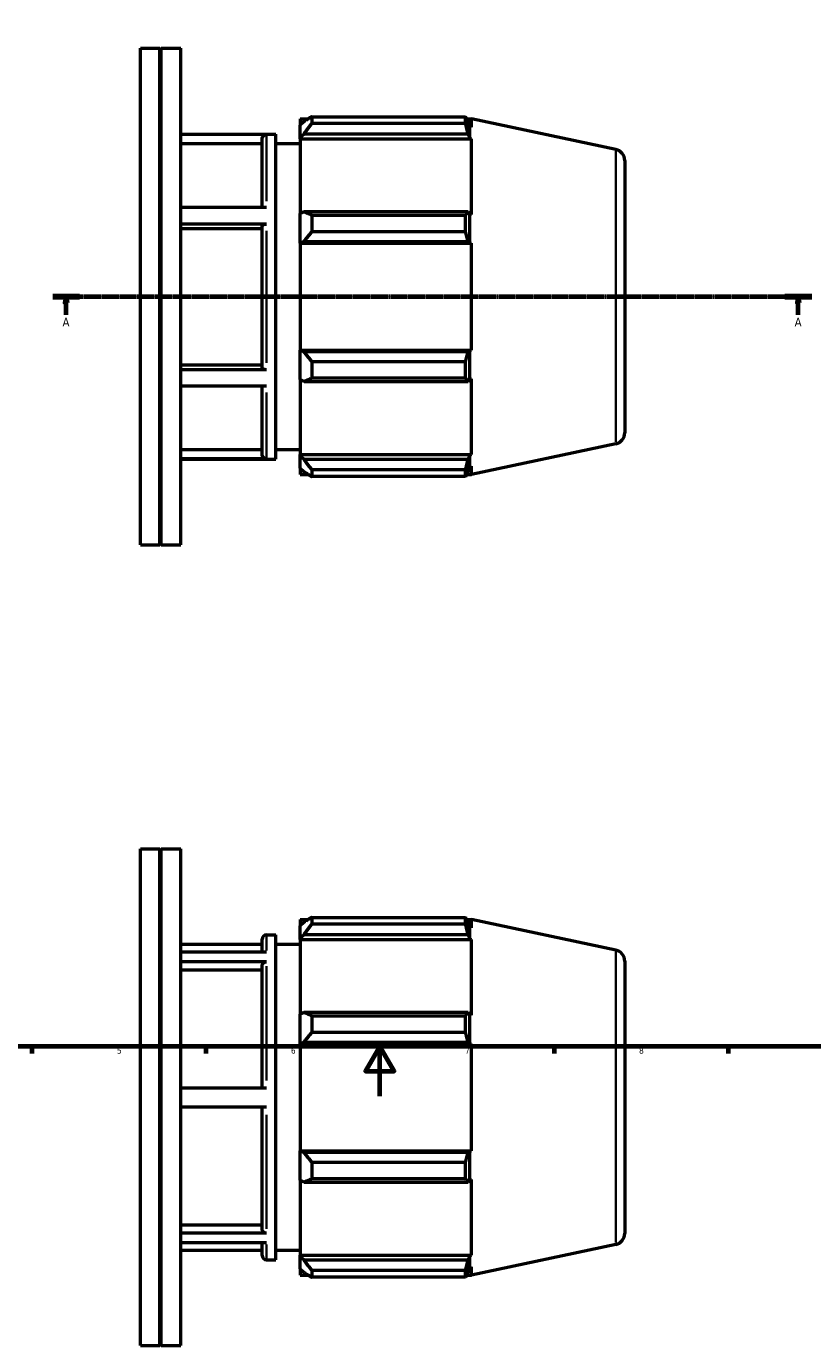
# Model space of a CAD drawing. Header units: millimetres. Extents: x -124 to 940, y -100 to 782.
# Tile 3 of 6: x 278 to 595, y -100 to 431. Entities that reach past the tile are written whole.
import ezdxf

# ---------------------------------------------------------------- set-up
doc = ezdxf.new("R2010")
doc.units = ezdxf.units.MM
doc.linetypes.add('CHAIN', pattern=[0.7087, 0.4724, -0.0591, 0.1181, -0.0591])
for name, color, linetype, lineweight in [('Border (ISO)', 7, 'Continuous', 70), ('Section Line (ISO)', 7, 'CHAIN', 70), ('Visible (ISO)', 7, 'Continuous', 50), ('Visible Narrow (ISO)', 7, 'Continuous', 35)]:
    doc.layers.add(name, color=color, linetype=linetype, lineweight=lineweight)
doc.styles.add('Label Text (ISO)', font='tahoma.ttf')
doc.styles.add('Note Text (ISO)', font='tahoma.ttf')

# ---------------------------------------------------------------- blocks, each defined once
blk = doc.blocks.new('Borders Default Border')
at = {"layer": 'Border (ISO)'}
for p, q in [((280.33, 20), (280.33, 17.1)), ((350.42, 20), (350.42, 17.1)), ((490.58, 20), (490.58, 17.1)), ((560.67, 20), (560.67, 17.1))]:
    blk.add_line(p, q, dxfattribs=at)
at = {"layer": 'Border (ISO)', "flags": 128}
for points in [[(20, 20), (20, 574), (821, 574), (821, 20), (20, 20)], [(420.5, 0), (420.5, 20), (414.73, 10), (426.27, 10), (420.5, 20)]]:
    blk.add_lwpolyline(points, dxfattribs=at)
at = {"layer": 'Border (ISO)', "color": 232, "true_color": 0xca0064, "char_height": 2.5, "attachment_point": 7, "style": 'Note Text (ISO)'}
for s, insert in [('5', (314.64, 17.05)), ('6', (384.66, 17.05)), ('7', (454.77, 17.1)), ('8', (524.81, 17.04))]:
    blk.add_mtext(s, dxfattribs=dict(at, insert=insert))
blk = doc.blocks.new('2dTransSection0')
at = {"layer": 'Section Line (ISO)', "linetype": 'CHAIN'}
blk.add_line((288.78, 321.93), (594.28, 321.93), dxfattribs=at)
at = {"layer": 'Section Line (ISO)', "linetype": 'Continuous', "lineweight": 140}
for p, q in [((288.78, 321.93), (299.55, 321.93)), ((583.51, 321.93), (594.28, 321.93))]:
    blk.add_line(p, q, dxfattribs=at)
at = {"layer": 'Section Line (ISO)', "linetype": 'Continuous'}
for p, q in [((294.17, 321.93), (293.67, 319.43)), ((293.67, 319.43), (294.67, 319.43)), ((294.17, 319.43), (294.17, 321.93)), ((294.67, 319.43), (294.17, 321.93)), ((294.17, 314.58), (294.17, 319.43)), ((588.89, 321.93), (588.39, 319.43)), ((588.39, 319.43), (589.39, 319.43)), ((588.89, 319.43), (588.89, 321.93)), ((589.39, 319.43), (588.89, 321.93)), ((588.89, 314.58), (588.89, 319.43))]:
    blk.add_line(p, q, dxfattribs=at)
at = {"layer": 'Section Line (ISO)', "linetype": 'Continuous', "flags": 128}
for points in [[(294.67, 319.43), (294.17, 321.93), (293.67, 319.43), (294.67, 319.43)], [(589.39, 319.43), (588.89, 321.93), (588.39, 319.43), (589.39, 319.43)]]:
    blk.add_lwpolyline(points, dxfattribs=at)
at = {"layer": 'Section Line (ISO)'}
for points in [[(294.67, 319.43), (294.17, 321.93), (293.67, 319.43), (294.67, 319.43)], [(589.39, 319.43), (588.89, 321.93), (588.39, 319.43), (589.39, 319.43)]]:
    blk.add_solid(points, dxfattribs=at)
at = {"layer": 'Section Line (ISO)', "char_height": 3.5, "attachment_point": 7, "style": 'Label Text (ISO)'}
for insert in [(292.68, 309.93), (587.41, 309.93)]:
    blk.add_mtext('A', dxfattribs=dict(at, insert=insert))

msp = doc.modelspace()

# ---------------------------------------------------------------- linework, layer by layer
at = {"layer": 'Visible (ISO)'}
for p, q in [((324.031, 221.927), (324.031, 421.927)), ((324.031, 421.927), (331.856, 421.927)), ((331.856, 221.927), (331.856, 421.927)), ((332.156, 421.627), (331.856, 421.927)), ((332.156, 421.627), (332.456, 421.927)), ((332.156, 222.227), (332.156, 421.627)), ((332.456, 221.927), (332.456, 421.927)), ((332.456, 421.927), (340.281, 421.927)), ((340.281, 221.927), (340.281, 421.927)), ((388.381, 393.537), (388.381, 390.957)), ((388.381, 393.537), (391.659, 393.537)), ((393.001, 394.379), (393.001, 391.594)), ((393.001, 394.379), (454.93, 394.379)), ((454.93, 391.594), (454.93, 394.379)), ((455.366, 393.537), (457.354, 393.537)), ((515.467, 381.185), (457.354, 393.537)), ((457.354, 390.223), (457.354, 393.537)), ((389.921, 392.426), (388.381, 390.957)), ((388.381, 386.129), (388.381, 390.957)), ((454.93, 391.594), (393.001, 391.594)), ((456.631, 390.369), (455.931, 392.426)), ((456.631, 385.582), (456.631, 390.369)), ((457.354, 390.223), (456.631, 390.369)), ((340.281, 387.377), (378.631, 387.377)), ((374.86, 387.256), (340.281, 387.256)), ((373.06, 383.399), (340.281, 383.399)), ((373.06, 357.822), (373.06, 385.453)), ((378.631, 256.477), (378.631, 387.377)), ((378.631, 383.527), (388.381, 383.527)), ((388.381, 386.129), (389.921, 387.495)), ((388.381, 385.446), (388.381, 386.129)), ((388.381, 385.446), (388.381, 355.349)), ((388.381, 385.446), (457.354, 385.446)), ((389.921, 387.495), (455.931, 387.495)), ((455.931, 387.495), (456.631, 385.582)), ((456.631, 385.582), (457.354, 385.446)), ((457.354, 354.993), (457.354, 385.446)), ((519.031, 376.783), (519.031, 267.071)), ((374.86, 357.822), (340.281, 357.822)), ((389.921, 356.06), (388.381, 355.349)), ((455.931, 356.06), (389.921, 356.06)), ((456.631, 355.064), (455.931, 356.06)), ((374.86, 351.146), (340.281, 351.146)), ((388.381, 343.692), (388.381, 355.349)), ((393.001, 354.722), (393.001, 348)), ((393.001, 354.722), (454.93, 354.722)), ((454.93, 348), (454.93, 354.722)), ((456.631, 343.507), (456.631, 355.064)), ((457.354, 354.993), (456.631, 355.064)), ((373.06, 349.218), (340.281, 349.218)), ((373.06, 293.38), (373.06, 350.245)), ((454.93, 348), (393.001, 348)), ((388.381, 343.692), (389.921, 344.156)), ((388.381, 343.461), (388.381, 343.692)), ((388.381, 343.461), (388.381, 300.394)), ((388.381, 343.461), (457.354, 343.461)), ((389.921, 344.156), (455.931, 344.156)), ((455.931, 344.156), (456.631, 343.507)), ((456.631, 343.507), (457.354, 343.461)), ((457.354, 300.394), (457.354, 343.461)), ((388.381, 300.162), (388.381, 300.394)), ((388.381, 300.394), (457.354, 300.394)), ((389.921, 299.699), (388.381, 300.162)), ((388.381, 288.506), (388.381, 300.162)), ((455.931, 299.699), (389.921, 299.699)), ((456.631, 300.348), (455.931, 299.699)), ((457.354, 300.394), (456.631, 300.348)), ((456.631, 288.791), (456.631, 300.348)), ((340.281, 294.406), (373.06, 294.406)), ((374.86, 292.478), (340.281, 292.478)), ((393.001, 295.855), (393.001, 289.133)), ((393.001, 295.855), (454.93, 295.855)), ((454.93, 289.133), (454.93, 295.855)), ((388.381, 288.506), (389.921, 287.795)), ((388.381, 288.506), (388.381, 258.409)), ((389.921, 287.795), (455.931, 287.795)), ((454.93, 289.133), (393.001, 289.133)), ((455.931, 287.795), (456.631, 288.791)), ((456.631, 288.791), (457.354, 288.862)), ((457.354, 258.409), (457.354, 288.862)), ((374.86, 285.817), (340.281, 285.817)), ((373.06, 258.386), (373.06, 285.817)), ((340.281, 260.44), (373.06, 260.44)), ((378.631, 260.327), (388.381, 260.327)), ((515.467, 262.67), (457.354, 250.317)), ((374.86, 256.583), (340.281, 256.583)), ((340.281, 256.477), (378.631, 256.477)), ((388.381, 257.726), (388.381, 258.409)), ((388.381, 258.409), (457.354, 258.409)), ((389.921, 256.36), (388.381, 257.726)), ((388.381, 252.897), (388.381, 257.726)), ((455.931, 256.36), (389.921, 256.36)), ((456.631, 258.272), (455.931, 256.36)), ((457.354, 258.409), (456.631, 258.272)), ((456.631, 253.485), (456.631, 258.272)), ((388.381, 252.897), (389.921, 251.429)), ((388.381, 252.897), (388.381, 250.317)), ((388.381, 250.317), (391.659, 250.317)), ((393.001, 252.26), (393.001, 249.476)), ((393.001, 252.26), (454.93, 252.26)), ((454.93, 249.476), (454.93, 252.26)), ((455.366, 250.317), (457.354, 250.317)), ((455.931, 251.429), (456.631, 253.485)), ((456.631, 253.485), (457.354, 253.632)), ((457.354, 250.317), (457.354, 253.632)), ((454.93, 249.476), (393.001, 249.476)), ((324.031, 221.927), (331.856, 221.927)), ((332.156, 222.227), (331.856, 221.927)), ((332.156, 222.227), (332.456, 221.927)), ((332.456, 221.927), (340.281, 221.927)), ((324.031, -100.471), (324.031, 99.529)), ((324.031, 99.529), (331.856, 99.529)), ((331.856, -100.471), (331.856, 99.529)), ((332.156, 99.229), (331.856, 99.529)), ((332.156, 99.229), (332.456, 99.529)), ((332.156, -100.171), (332.156, 99.229)), ((332.456, -100.471), (332.456, 99.529)), ((332.456, 99.529), (340.281, 99.529)), ((340.281, -100.471), (340.281, 99.529)), ((388.381, 71.139), (388.381, 68.559)), ((388.381, 71.139), (391.659, 71.139)), ((389.921, 70.028), (388.381, 68.559)), ((393.001, 71.98), (393.001, 69.196)), ((393.001, 71.98), (454.93, 71.98)), ((454.93, 69.196), (393.001, 69.196)), ((454.93, 69.196), (454.93, 71.98)), ((455.366, 71.139), (457.354, 71.139)), ((456.631, 67.971), (455.931, 70.028)), ((515.467, 58.786), (457.354, 71.139)), ((457.354, 67.824), (457.354, 71.139)), ((374.86, 64.979), (378.631, 64.979)), ((378.631, -65.921), (378.631, 64.979)), ((388.381, 63.731), (388.381, 68.559)), ((388.381, 63.731), (389.921, 65.097)), ((389.921, 65.097), (455.931, 65.097)), ((455.931, 65.097), (456.631, 63.184)), ((456.631, 63.184), (456.631, 67.971)), ((457.354, 67.824), (456.631, 67.971)), ((340.281, 61.129), (373.06, 61.129)), ((373.06, 57.979), (373.06, 63.179)), ((378.631, 61.129), (388.381, 61.129)), ((388.381, 63.048), (388.381, 63.731)), ((388.381, 63.048), (388.381, 32.95)), ((388.381, 63.048), (457.354, 63.048)), ((456.631, 63.184), (457.354, 63.048)), ((457.354, 32.595), (457.354, 63.048)), ((374.86, 57.979), (340.281, 57.979)), ((374.86, 54.116), (340.281, 54.116)), ((519.031, 54.385), (519.031, -55.327)), ((373.06, 50.775), (340.281, 50.775)), ((373.06, 3.25), (373.06, 52.554)), ((389.921, 33.661), (388.381, 32.95)), ((388.381, 21.294), (388.381, 32.95)), ((455.931, 33.661), (389.921, 33.661)), ((393.001, 32.324), (393.001, 25.601)), ((393.001, 32.324), (454.93, 32.324)), ((454.93, 25.601), (454.93, 32.324)), ((456.631, 32.665), (455.931, 33.661)), ((456.631, 21.108), (456.631, 32.665)), ((457.354, 32.595), (456.631, 32.665)), ((388.381, 21.294), (389.921, 21.757)), ((388.381, 21.062), (388.381, 21.294)), ((389.921, 21.757), (455.931, 21.757)), ((454.93, 25.601), (393.001, 25.601)), ((455.931, 21.757), (456.631, 21.108)), ((388.381, 21.062), (388.381, -22.005)), ((388.381, 21.062), (457.354, 21.062)), ((456.631, 21.108), (457.354, 21.062)), ((457.354, -22.005), (457.354, 21.062)), ((374.86, 3.25), (340.281, 3.25)), ((374.86, -4.45), (340.281, -4.45)), ((373.06, -53.639), (373.06, -4.45)), ((388.381, -22.236), (388.381, -22.005)), ((388.381, -22.005), (457.354, -22.005)), ((389.921, -22.699), (388.381, -22.236)), ((388.381, -33.893), (388.381, -22.236)), ((455.931, -22.699), (389.921, -22.699)), ((393.001, -26.544), (393.001, -33.266)), ((393.001, -26.544), (454.93, -26.544)), ((454.93, -33.266), (454.93, -26.544)), ((456.631, -22.051), (455.931, -22.699)), ((457.354, -22.005), (456.631, -22.051)), ((456.631, -33.608), (456.631, -22.051)), ((388.381, -33.893), (389.921, -34.604)), ((388.381, -33.893), (388.381, -63.99)), ((389.921, -34.604), (455.931, -34.604)), ((454.93, -33.266), (393.001, -33.266)), ((455.931, -34.604), (456.631, -33.608)), ((456.631, -33.608), (457.354, -33.537)), ((457.354, -63.99), (457.354, -33.537)), ((340.281, -51.86), (373.06, -51.86)), ((374.86, -55.2), (340.281, -55.2)), ((374.86, -59.037), (340.281, -59.037)), ((340.281, -62.071), (373.06, -62.071)), ((373.06, -64.121), (373.06, -59.037)), ((378.631, -62.071), (388.381, -62.071)), ((515.467, -59.729), (457.354, -72.081)), ((374.86, -65.921), (378.631, -65.921)), ((388.381, -64.673), (388.381, -63.99)), ((388.381, -63.99), (457.354, -63.99)), ((388.381, -69.501), (388.381, -64.673)), ((389.921, -66.039), (388.381, -64.673)), ((455.931, -66.039), (389.921, -66.039)), ((456.631, -64.126), (455.931, -66.039)), ((455.931, -70.97), (456.631, -68.913)), ((457.354, -63.99), (456.631, -64.126)), ((456.631, -68.913), (456.631, -64.126)), ((456.631, -68.913), (457.354, -68.767)), ((457.354, -72.081), (457.354, -68.767)), ((388.381, -69.501), (389.921, -70.97)), ((388.381, -69.501), (388.381, -72.081)), ((388.381, -72.081), (391.659, -72.081)), ((393.001, -70.138), (393.001, -72.923)), ((393.001, -70.138), (454.93, -70.138)), ((454.93, -72.923), (393.001, -72.923)), ((454.93, -72.923), (454.93, -70.138)), ((455.366, -72.081), (457.354, -72.081)), ((324.031, -100.471), (331.856, -100.471)), ((332.156, -100.171), (331.856, -100.471)), ((332.156, -100.171), (332.456, -100.471)), ((332.456, -100.471), (340.281, -100.471))]:
    msp.add_line(p, q, dxfattribs=at)
for centre, radius, start, end in [((514.531, 376.783), 4.5, 0, 78), ((514.531, 267.071), 4.5, 282, 0), ((374.86, 63.179), 1.8, 90, 180), ((514.531, 54.385), 4.5, 0, 78), ((514.531, -55.327), 4.5, 282, 0), ((374.86, -64.121), 1.8, 180, 270)]:
    msp.add_arc(centre, radius, start, end, dxfattribs=at)
for points, weights in [([(393.001, 394.379), (391.4, 393.383), (389.921, 392.426)], [1.01541112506, 1.0109814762, 1.0057494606]), ([(454.93, 394.379), (455.45, 393.383), (455.931, 392.426)], [1, 1.00071565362, 1.00061432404]), ([(389.921, 387.495), (391.4, 389.503), (393.001, 391.594)], [1.0057494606, 1.0109814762, 1.01541112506]), ([(455.931, 387.495), (455.45, 389.503), (454.93, 391.594)], [1.00061432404, 1.00071565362, 1]), ([(393.001, 354.722), (391.4, 355.405), (389.921, 356.06)], [1.01541112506, 1.0109814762, 1.0057494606]), ([(454.93, 354.722), (455.45, 355.405), (455.931, 356.06)], [1, 1.00071565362, 1.00061432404]), ([(389.921, 344.156), (391.4, 346.039), (393.001, 348)], [1.0057494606, 1.0109814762, 1.01541112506]), ([(455.931, 344.156), (455.45, 346.039), (454.93, 348)], [1.00061432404, 1.00071565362, 1]), ([(393.001, 295.855), (391.4, 297.816), (389.921, 299.699)], [1.01541112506, 1.0109814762, 1.0057494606]), ([(454.93, 295.855), (455.45, 297.816), (455.931, 299.699)], [1, 1.00071565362, 1.00061432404]), ([(389.921, 287.795), (391.4, 288.45), (393.001, 289.133)], [1.0057494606, 1.0109814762, 1.01541112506]), ([(455.931, 287.795), (455.45, 288.45), (454.93, 289.133)], [1.00061432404, 1.00071565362, 1]), ([(393.001, 252.26), (391.4, 254.352), (389.921, 256.36)], [1.01541112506, 1.0109814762, 1.0057494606]), ([(454.93, 252.26), (455.45, 254.352), (455.931, 256.36)], [1, 1.00071565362, 1.00061432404]), ([(389.921, 251.429), (391.4, 250.472), (393.001, 249.476)], [1.0057494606, 1.0109814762, 1.01541112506]), ([(455.931, 251.429), (455.45, 250.472), (454.93, 249.476)], [1.00061432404, 1.00071565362, 1]), ([(393.001, 71.98), (391.4, 70.984), (389.921, 70.028)], [1.01541112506, 1.0109814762, 1.0057494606]), ([(389.921, 65.097), (391.4, 67.104), (393.001, 69.196)], [1.0057494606, 1.0109814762, 1.01541112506]), ([(454.93, 71.98), (455.45, 70.984), (455.931, 70.028)], [1, 1.00071565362, 1.00061432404]), ([(455.931, 65.097), (455.45, 67.104), (454.93, 69.196)], [1.00061432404, 1.00071565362, 1]), ([(393.001, 32.324), (391.4, 33.006), (389.921, 33.661)], [1.01541112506, 1.0109814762, 1.0057494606]), ([(454.93, 32.324), (455.45, 33.006), (455.931, 33.661)], [1, 1.00071565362, 1.00061432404]), ([(389.921, 21.757), (391.4, 23.64), (393.001, 25.601)], [1.0057494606, 1.0109814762, 1.01541112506]), ([(455.931, 21.757), (455.45, 23.64), (454.93, 25.601)], [1.00061432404, 1.00071565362, 1]), ([(393.001, -26.544), (391.4, -24.582), (389.921, -22.699)], [1.01541112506, 1.0109814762, 1.0057494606]), ([(454.93, -26.544), (455.45, -24.582), (455.931, -22.699)], [1, 1.00071565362, 1.00061432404]), ([(389.921, -34.604), (391.4, -33.948), (393.001, -33.266)], [1.0057494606, 1.0109814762, 1.01541112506]), ([(455.931, -34.604), (455.45, -33.948), (454.93, -33.266)], [1.00061432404, 1.00071565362, 1]), ([(393.001, -70.138), (391.4, -68.047), (389.921, -66.039)], [1.01541112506, 1.0109814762, 1.0057494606]), ([(454.93, -70.138), (455.45, -68.047), (455.931, -66.039)], [1, 1.00071565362, 1.00061432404]), ([(389.921, -70.97), (391.4, -71.926), (393.001, -72.923)], [1.0057494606, 1.0109814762, 1.01541112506]), ([(455.931, -70.97), (455.45, -71.926), (454.93, -72.923)], [1.00061432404, 1.00071565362, 1])]:
    msp.add_rational_spline(points, weights, degree=2, dxfattribs=at)
for points, knots in [([(373.06, 385.453), (373.06, 385.676), (373.112, 385.938), (373.282, 386.349), (373.43, 386.571), (373.745, 386.886), (373.966, 387.034), (374.376, 387.204), (374.638, 387.256), (374.86, 387.256)], [0.80051021, 0.80051021, 0.80051021, 0.80051021, 0.86732409, 0.86732409, 0.93406901, 0.93406901, 1.00073531, 1.00073531, 1.06733855, 1.06733855, 1.06733855, 1.06733855]), ([(373.06, 350.245), (373.06, 350.356), (373.112, 350.487), (373.282, 350.693), (373.43, 350.804), (373.745, 350.961), (373.966, 351.035), (374.376, 351.12), (374.638, 351.146), (374.86, 351.146)], [0.80051021, 0.80051021, 0.80051021, 0.80051021, 0.86732409, 0.86732409, 0.93406901, 0.93406901, 1.00073531, 1.00073531, 1.06733855, 1.06733855, 1.06733855, 1.06733855]), ([(374.86, 292.478), (374.638, 292.478), (374.376, 292.504), (373.966, 292.589), (373.744, 292.663), (373.43, 292.821), (373.282, 292.932), (373.112, 293.137), (373.06, 293.268), (373.06, 293.38)], [0, 0, 0, 0, 0.06660826, 0.06660826, 0.13327168, 0.13327168, 0.20000386, 0.20000386, 0.26679635, 0.26679635, 0.26679635, 0.26679635]), ([(374.86, 256.583), (374.638, 256.583), (374.376, 256.635), (373.966, 256.805), (373.744, 256.954), (373.43, 257.268), (373.282, 257.49), (373.112, 257.902), (373.06, 258.164), (373.06, 258.386)], [0, 0, 0, 0, 0.06660826, 0.06660826, 0.13327168, 0.13327168, 0.20000386, 0.20000386, 0.26679635, 0.26679635, 0.26679635, 0.26679635]), ([(373.06, 52.554), (373.06, 52.747), (373.112, 52.974), (373.282, 53.33), (373.43, 53.523), (373.745, 53.795), (373.966, 53.924), (374.376, 54.071), (374.638, 54.116), (374.86, 54.116)], [0.80051021, 0.80051021, 0.80051021, 0.80051021, 0.86732409, 0.86732409, 0.93406901, 0.93406901, 1.00073531, 1.00073531, 1.06733855, 1.06733855, 1.06733855, 1.06733855]), ([(374.86, -55.2), (374.638, -55.2), (374.376, -55.155), (373.966, -55.008), (373.744, -54.879), (373.43, -54.607), (373.282, -54.415), (373.112, -54.058), (373.06, -53.832), (373.06, -53.639)], [0, 0, 0, 0, 0.06660826, 0.06660826, 0.13327168, 0.13327168, 0.20000386, 0.20000386, 0.26679635, 0.26679635, 0.26679635, 0.26679635])]:
    msp.add_open_spline(points, degree=3, knots=knots, dxfattribs=at)
at = {"layer": 'Visible Narrow (ISO)'}
for p, q in [((374.86, 387.001), (374.86, 360.326)), ((515.467, 263.399), (515.467, 380.455)), ((374.86, 348.394), (374.86, 295.225)), ((374.86, 283.32), (374.86, 256.827)), ((374.86, 64.961), (374.86, 58.65)), ((515.467, -58.999), (515.467, 58.057)), ((374.86, 52.38), (374.86, 6.282)), ((374.86, -7.481), (374.86, -53.473)), ((374.86, -59.697), (374.86, -65.904))]:
    msp.add_line(p, q, dxfattribs=at)

# ---------------------------------------------------------------- block references
msp.add_blockref('Borders Default Border', (0, 0))
at = {"layer": 'Section Line (ISO)'}
msp.add_blockref('2dTransSection0', (0, 0), dxfattribs=at)

doc.saveas('drawing.dxf')
